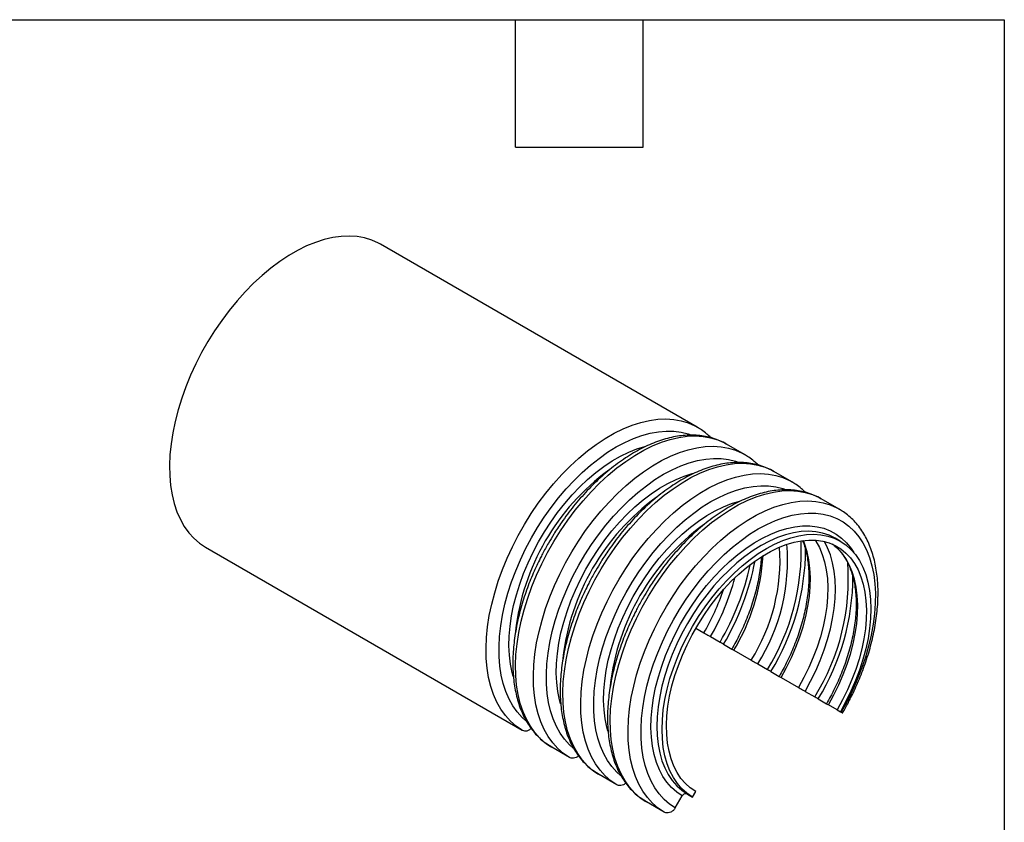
# Model space of a CAD drawing. Header units: millimetres. Extents: x 13 to 546, y 13 to 419.
# Tile 4 of 4: x 428 to 546, y 323 to 419. Entities that reach past the tile are written whole.
import ezdxf

# ---------------------------------------------------------------- set-up
doc = ezdxf.new("R2010")
doc.units = ezdxf.units.MM
doc.header["$LTSCALE"] = 2
doc.layers.add('TEXT', color=140, linetype='Continuous', lineweight=25)

msp = doc.modelspace()

# ---------------------------------------------------------------- linework, layer by layer
for p, q in [((509.389, 370.435), (471.552, 392.278)), ((515.046, 367.17), (512.911, 368.402)), ((520.703, 363.904), (518.568, 365.137)), ((526.36, 360.638), (524.225, 361.871)), ((526.496, 356.807), (525.877, 357.165)), ((450.644, 356.083), (488.481, 334.24)), ((509.228, 346.411), (510.199, 345.851)), ((510.981, 345.4), (512.125, 344.742)), ((512.546, 344.499), (513.539, 343.926)), ((513.775, 343.786), (515.855, 342.585)), ((516.637, 342.135), (517.782, 341.476)), ((518.203, 341.233), (519.195, 340.66)), ((519.432, 340.521), (521.512, 339.32)), ((522.294, 338.869), (523.439, 338.21)), ((523.86, 337.968), (524.852, 337.395)), ((526.129, 336.655), (525.089, 337.255)), ((526.129, 336.655), (526.504, 336.439)), ((526.505, 336.44), (526.602, 336.384)), ((494.138, 330.975), (492.003, 332.207)), ((499.795, 327.709), (497.66, 328.941)), ((506.775, 324.938), (507.618, 326.373)), ((508.22, 326.598), (508.839, 326.241)), ((508.839, 326.241), (509.214, 326.89)), ((505.452, 324.443), (503.317, 325.676))]:
    msp.add_line(p, q)
at = {"flags": 128}
for points in [[(471.552, 392.278), (471.295, 392.42), (470.493, 392.777), (469.642, 393.036), (468.746, 393.196), (467.81, 393.257), (466.839, 393.217), (465.838, 393.077), (464.812, 392.838), (463.766, 392.501), (462.707, 392.068), (461.639, 391.541), (460.568, 390.923), (459.5, 390.217), (458.44, 389.427), (457.395, 388.557), (456.369, 387.611), (455.367, 386.594), (454.396, 385.513), (453.46, 384.372), (452.564, 383.177), (451.713, 381.936), (450.912, 380.653), (450.164, 379.337), (449.473, 377.993), (448.843, 376.629), (448.278, 375.253), (447.78, 373.871), (447.352, 372.49), (446.996, 371.119), (446.714, 369.763), (446.508, 368.431), (446.378, 367.128), (446.326, 365.863), (446.351, 364.641), (446.454, 363.47), (446.633, 362.355), (446.889, 361.301), (447.219, 360.316), (447.622, 359.403), (448.096, 358.568), (448.638, 357.814), (449.246, 357.147), (449.916, 356.569), (450.644, 356.083)], [(488.481, 334.24), (487.753, 334.726), (487.083, 335.304), (486.475, 335.971), (485.933, 336.725), (485.459, 337.56), (485.056, 338.473), (484.726, 339.459), (484.47, 340.512), (484.291, 341.627), (484.188, 342.799), (484.163, 344.02), (484.215, 345.285), (484.345, 346.588), (484.551, 347.92), (484.833, 349.276), (485.189, 350.647), (485.617, 352.028), (486.115, 353.41), (486.68, 354.787), (487.31, 356.15), (488.001, 357.494), (488.749, 358.81), (489.55, 360.093), (490.401, 361.335), (491.297, 362.529), (492.233, 363.67), (493.204, 364.752), (494.206, 365.768), (495.232, 366.714), (496.277, 367.584), (497.337, 368.374), (498.405, 369.08), (499.476, 369.699), (500.544, 370.226), (501.603, 370.659), (502.649, 370.995), (503.675, 371.234), (504.676, 371.374), (505.647, 371.414), (506.583, 371.353), (507.479, 371.193), (508.33, 370.934), (509.132, 370.577), (509.391, 370.434)], [(488.912, 335.355), (488.46, 335.762), (487.878, 336.408), (487.359, 337.137), (486.908, 337.947), (486.526, 338.832), (486.215, 339.787), (485.978, 340.809), (485.815, 341.89), (485.727, 343.025), (485.715, 344.208), (485.779, 345.433), (485.918, 346.693), (486.132, 347.981), (486.419, 349.29), (486.779, 350.613), (487.209, 351.943), (487.706, 353.273), (488.269, 354.595), (488.893, 355.902), (489.576, 357.188), (490.314, 358.445), (491.103, 359.667), (491.938, 360.846), (492.816, 361.977), (493.731, 363.053), (494.679, 364.069), (495.653, 365.019), (496.65, 365.897), (497.663, 366.7), (498.688, 367.423), (499.718, 368.061), (500.748, 368.612), (501.773, 369.072), (502.786, 369.44), (503.783, 369.712), (504.757, 369.887), (505.705, 369.966), (506.62, 369.946), (507.498, 369.828), (508.333, 369.614), (508.637, 369.507)], [(492.003, 332.207), (491.275, 332.693), (490.605, 333.271), (489.997, 333.938), (489.455, 334.692), (488.981, 335.527), (488.578, 336.44), (488.248, 337.425), (487.992, 338.479), (487.813, 339.594), (487.71, 340.765), (487.685, 341.987), (487.737, 343.252), (487.867, 344.554), (488.073, 345.887), (488.355, 347.243), (488.711, 348.614), (489.139, 349.995), (489.637, 351.377), (490.202, 352.753), (490.832, 354.117), (491.523, 355.46), (492.271, 356.777), (493.072, 358.06), (493.923, 359.301), (494.819, 360.496), (495.755, 361.637), (496.726, 362.718), (497.728, 363.735), (498.754, 364.68), (499.799, 365.551), (500.859, 366.341), (501.927, 367.047), (502.998, 367.665), (504.066, 368.192), (505.125, 368.625), (506.171, 368.962), (507.197, 369.201), (508.198, 369.341), (509.169, 369.381), (510.105, 369.32), (511.001, 369.16), (511.852, 368.901), (512.654, 368.544), (512.911, 368.402)], [(487.403, 340.645), (487.277, 341.113), (487.075, 342.117), (486.949, 343.178), (486.898, 344.291), (486.924, 345.45), (487.027, 346.647), (487.205, 347.875), (487.458, 349.127), (487.783, 350.395), (488.181, 351.672), (488.646, 352.951), (489.178, 354.223), (489.773, 355.481), (490.427, 356.718), (491.137, 357.926), (491.898, 359.097), (492.705, 360.226), (493.555, 361.305), (494.441, 362.328), (495.359, 363.288), (496.302, 364.181), (497.266, 365), (498.245, 365.741), (499.233, 366.4), (500.224, 366.972), (501.211, 367.453), (502.19, 367.843), (503.154, 368.136), (503.332, 368.181)], [(494.138, 330.975), (493.409, 331.46), (492.74, 332.038), (492.132, 332.706), (491.59, 333.459), (491.116, 334.294), (490.713, 335.207), (490.383, 336.193), (490.127, 337.246), (489.948, 338.361), (489.845, 339.533), (489.82, 340.755), (489.872, 342.02), (490.002, 343.322), (490.208, 344.654), (490.49, 346.01), (490.846, 347.382), (491.274, 348.762), (491.772, 350.144), (492.337, 351.521), (492.967, 352.884), (493.657, 354.228), (494.406, 355.545), (495.207, 356.827), (496.058, 358.069), (496.954, 359.263), (497.89, 360.404), (498.861, 361.486), (499.862, 362.502), (500.889, 363.448), (501.934, 364.318), (502.994, 365.109), (504.062, 365.815), (505.132, 366.433), (506.2, 366.96), (507.26, 367.393), (508.306, 367.73), (509.332, 367.969), (510.333, 368.108), (511.304, 368.148), (512.24, 368.088), (513.136, 367.928), (513.987, 367.668), (514.788, 367.311), (515.048, 367.169)], [(494.569, 332.09), (494.117, 332.496), (493.535, 333.142), (493.016, 333.872), (492.565, 334.681), (492.183, 335.566), (491.872, 336.522), (491.635, 337.543), (491.472, 338.624), (491.384, 339.759), (491.372, 340.943), (491.436, 342.168), (491.575, 343.427), (491.789, 344.715), (492.076, 346.024), (492.436, 347.347), (492.866, 348.677), (493.363, 350.007), (493.925, 351.329), (494.55, 352.637), (495.233, 353.923), (495.971, 355.18), (496.76, 356.401), (497.595, 357.58), (498.473, 358.711), (499.388, 359.788), (500.335, 360.803), (501.31, 361.753), (502.307, 362.632), (503.32, 363.435), (504.345, 364.157), (505.375, 364.796), (506.405, 365.347), (507.429, 365.807), (508.443, 366.174), (509.44, 366.446), (510.414, 366.622), (511.362, 366.7), (512.277, 366.68), (513.154, 366.563), (513.99, 366.348), (514.294, 366.242)], [(497.66, 328.941), (496.931, 329.427), (496.262, 330.005), (495.654, 330.673), (495.112, 331.426), (494.638, 332.261), (494.235, 333.174), (493.905, 334.16), (493.649, 335.213), (493.47, 336.328), (493.367, 337.5), (493.342, 338.721), (493.394, 339.987), (493.524, 341.289), (493.73, 342.621), (494.012, 343.977), (494.368, 345.349), (494.796, 346.729), (495.294, 348.111), (495.859, 349.488), (496.489, 350.851), (497.179, 352.195), (497.928, 353.511), (498.729, 354.794), (499.58, 356.036), (500.476, 357.23), (501.412, 358.371), (502.383, 359.453), (503.384, 360.469), (504.411, 361.415), (505.456, 362.285), (506.516, 363.075), (507.584, 363.782), (508.654, 364.4), (509.722, 364.927), (510.782, 365.36), (511.828, 365.697), (512.854, 365.936), (513.855, 366.075), (514.826, 366.115), (515.762, 366.055), (516.658, 365.894), (517.509, 365.635), (518.31, 365.278), (518.568, 365.137)], [(493.06, 337.38), (492.934, 337.848), (492.732, 338.851), (492.606, 339.912), (492.555, 341.026), (492.581, 342.184), (492.684, 343.381), (492.862, 344.609), (493.114, 345.861), (493.44, 347.13), (493.837, 348.407), (494.303, 349.685), (494.835, 350.957), (495.43, 352.215), (496.084, 353.452), (496.794, 354.66), (497.555, 355.832), (498.362, 356.96), (499.212, 358.039), (500.098, 359.062), (501.015, 360.023), (501.959, 360.915), (502.923, 361.735), (503.902, 362.476), (504.89, 363.134), (505.88, 363.706), (506.868, 364.188), (507.847, 364.577), (508.811, 364.871), (508.988, 364.915)], [(499.795, 327.709), (499.066, 328.195), (498.396, 328.773), (497.789, 329.44), (497.247, 330.193), (496.773, 331.029), (496.37, 331.942), (496.04, 332.927), (495.784, 333.981), (495.604, 335.096), (495.502, 336.267), (495.477, 337.489), (495.529, 338.754), (495.659, 340.056), (495.865, 341.389), (496.147, 342.744), (496.502, 344.116), (496.931, 345.497), (497.429, 346.879), (497.994, 348.255), (498.624, 349.619), (499.314, 350.962), (500.062, 352.279), (500.864, 353.561), (501.715, 354.803), (502.611, 355.998), (503.547, 357.139), (504.518, 358.22), (505.519, 359.237), (506.545, 360.182), (507.591, 361.053), (508.651, 361.843), (509.718, 362.549), (510.789, 363.167), (511.857, 363.694), (512.917, 364.127), (513.962, 364.464), (514.989, 364.703), (515.99, 364.843), (516.961, 364.883), (517.897, 364.822), (518.793, 364.662), (519.644, 364.403), (520.445, 364.046), (520.705, 363.903)], [(500.226, 328.824), (499.774, 329.231), (499.191, 329.877), (498.673, 330.606), (498.222, 331.416), (497.84, 332.301), (497.529, 333.256), (497.292, 334.277), (497.128, 335.359), (497.041, 336.494), (497.029, 337.677), (497.092, 338.902), (497.232, 340.162), (497.446, 341.45), (497.733, 342.759), (498.093, 344.082), (498.522, 345.412), (499.02, 346.741), (499.582, 348.064), (500.207, 349.371), (500.89, 350.657), (501.628, 351.914), (502.417, 353.135), (503.252, 354.315), (504.13, 355.446), (505.045, 356.522), (505.992, 357.538), (506.967, 358.488), (507.964, 359.366), (508.977, 360.169), (510.002, 360.892), (511.032, 361.53), (512.062, 362.081), (513.086, 362.541), (514.1, 362.908), (515.096, 363.181), (516.071, 363.356), (517.019, 363.434), (517.934, 363.415), (518.811, 363.297), (519.647, 363.082), (519.95, 362.976)], [(503.317, 325.676), (502.588, 326.161), (501.918, 326.739), (501.311, 327.407), (500.769, 328.16), (500.295, 328.996), (499.892, 329.908), (499.562, 330.894), (499.306, 331.947), (499.126, 333.063), (499.024, 334.234), (498.999, 335.456), (499.051, 336.721), (499.181, 338.023), (499.387, 339.356), (499.669, 340.711), (500.024, 342.083), (500.453, 343.463), (500.951, 344.846), (501.516, 346.222), (502.146, 347.586), (502.836, 348.929), (503.584, 350.246), (504.386, 351.528), (505.237, 352.77), (506.133, 353.965), (507.069, 355.106), (508.04, 356.187), (509.041, 357.203), (510.067, 358.149), (511.113, 359.02), (512.173, 359.81), (513.241, 360.516), (514.311, 361.134), (515.379, 361.661), (516.439, 362.094), (517.484, 362.431), (518.511, 362.67), (519.512, 362.81), (520.483, 362.849), (521.419, 362.789), (522.315, 362.629), (523.166, 362.369), (523.967, 362.013), (524.225, 361.871)], [(498.717, 334.114), (498.591, 334.582), (498.389, 335.585), (498.262, 336.647), (498.212, 337.76), (498.238, 338.919), (498.34, 340.116), (498.519, 341.344), (498.771, 342.596), (499.097, 343.864), (499.494, 345.141), (499.96, 346.42), (500.492, 347.692), (501.087, 348.95), (501.741, 350.186), (502.451, 351.394), (503.212, 352.566), (504.019, 353.695), (504.868, 354.774), (505.755, 355.797), (506.672, 356.757), (507.616, 357.65), (508.58, 358.469), (509.559, 359.21), (510.547, 359.868), (511.537, 360.44), (512.525, 360.922), (513.504, 361.311), (514.468, 361.605), (514.645, 361.649)], [(505.452, 324.443), (504.723, 324.929), (504.053, 325.507), (503.446, 326.174), (502.904, 326.928), (502.43, 327.763), (502.027, 328.676), (501.696, 329.662), (501.441, 330.715), (501.261, 331.83), (501.159, 333.002), (501.133, 334.223), (501.186, 335.489), (501.315, 336.791), (501.522, 338.123), (501.803, 339.479), (502.159, 340.85), (502.587, 342.231), (503.085, 343.613), (503.651, 344.99), (504.28, 346.353), (504.971, 347.697), (505.719, 349.013), (506.521, 350.296), (507.372, 351.538), (508.268, 352.732), (509.204, 353.873), (510.175, 354.955), (511.176, 355.971), (512.202, 356.917), (513.248, 357.787), (514.307, 358.577), (515.375, 359.283), (516.446, 359.902), (517.514, 360.429), (518.574, 360.862), (519.619, 361.199), (520.645, 361.437), (521.647, 361.577), (522.618, 361.617), (523.554, 361.557), (524.449, 361.396), (525.3, 361.137), (526.102, 360.78), (526.362, 360.637)], [(506.775, 324.938), (506.074, 325.407), (505.431, 325.965), (504.848, 326.611), (504.33, 327.34), (503.879, 328.15), (503.497, 329.035), (503.186, 329.991), (502.948, 331.012), (502.785, 332.093), (502.697, 333.228), (502.685, 334.411), (502.749, 335.636), (502.888, 336.896), (503.102, 338.184), (503.39, 339.493), (503.75, 340.816), (504.179, 342.146), (504.677, 343.476), (505.239, 344.798), (505.863, 346.105), (506.547, 347.391), (507.285, 348.648), (508.073, 349.87), (508.909, 351.049), (509.787, 352.18), (510.702, 353.256), (511.649, 354.272), (512.624, 355.222), (513.621, 356.101), (514.634, 356.903), (515.658, 357.626), (516.689, 358.264), (517.719, 358.815), (518.743, 359.276), (519.756, 359.643), (520.753, 359.915), (521.728, 360.091), (522.675, 360.169), (523.59, 360.149), (524.468, 360.031), (525.304, 359.817), (526.093, 359.506), (526.831, 359.101), (527.514, 358.604), (528.138, 358.017), (528.7, 357.344), (529.198, 356.589), (529.627, 355.755), (529.987, 354.847), (530.275, 353.87), (530.489, 352.829), (530.628, 351.73), (530.692, 350.579), (530.68, 349.382), (530.592, 348.145), (530.429, 346.876), (530.191, 345.58), (529.881, 344.266), (529.499, 342.94), (529.047, 341.609), (528.529, 340.281), (527.946, 338.963), (527.303, 337.662), (526.602, 336.384)], [(507.618, 326.373), (506.946, 326.825), (506.332, 327.368), (505.779, 327.999), (505.292, 328.714), (504.873, 329.508), (504.524, 330.377), (504.248, 331.316), (504.046, 332.32), (503.919, 333.381), (503.869, 334.494), (503.895, 335.653), (503.997, 336.85), (504.175, 338.078), (504.428, 339.33), (504.754, 340.598), (505.151, 341.876), (505.617, 343.154), (506.149, 344.426), (506.744, 345.684), (507.398, 346.921), (508.108, 348.129), (508.868, 349.3), (509.676, 350.429), (510.525, 351.508), (511.412, 352.531), (512.329, 353.492), (513.273, 354.384), (514.237, 355.203), (515.216, 355.944), (516.203, 356.603), (517.194, 357.175), (518.182, 357.657), (519.161, 358.046), (520.125, 358.34), (521.068, 358.537), (521.986, 358.636), (522.872, 358.636), (523.722, 358.538), (524.529, 358.341), (525.29, 358.048), (526, 357.659), (526.654, 357.178), (527.249, 356.607), (527.781, 355.949), (528.105, 355.453)], [(525.877, 357.165), (525.875, 357.166), (525.155, 357.518), (524.386, 357.774), (523.571, 357.932), (522.716, 357.991), (521.827, 357.951), (520.908, 357.812), (519.965, 357.574), (519.004, 357.24), (518.031, 356.812), (517.052, 356.291), (516.073, 355.681), (515.101, 354.987), (514.14, 354.212), (513.197, 353.361), (512.278, 352.439), (511.388, 351.452), (510.533, 350.406), (509.719, 349.307), (508.949, 348.163), (508.23, 346.98), (507.565, 345.765), (506.958, 344.527), (506.413, 343.272), (505.935, 342.009), (505.524, 340.745), (505.185, 339.488), (504.918, 338.245), (504.727, 337.025), (504.611, 335.835), (504.572, 334.683), (504.61, 333.574), (504.724, 332.517), (504.915, 331.517), (505.18, 330.581), (505.518, 329.715), (505.928, 328.924), (506.406, 328.212), (506.949, 327.585), (507.555, 327.046), (508.22, 326.598)], [(508.839, 326.241), (508.175, 326.688), (507.569, 327.228), (507.025, 327.855), (506.547, 328.566), (506.138, 329.358), (505.799, 330.224), (505.534, 331.16), (505.344, 332.159), (505.229, 333.217), (505.191, 334.325), (505.23, 335.478), (505.346, 336.668), (505.538, 337.888), (505.804, 339.13), (506.143, 340.387), (506.554, 341.651), (507.033, 342.915), (507.577, 344.169), (508.184, 345.408), (508.849, 346.622), (509.569, 347.805), (510.338, 348.949), (511.153, 350.048), (512.008, 351.094), (512.897, 352.081), (513.816, 353.003), (514.759, 353.854), (515.72, 354.629), (516.693, 355.324), (517.672, 355.933), (518.651, 356.454), (519.623, 356.883), (520.584, 357.217), (521.527, 357.454), (522.446, 357.593), (523.336, 357.634), (524.191, 357.574), (525.005, 357.416), (525.775, 357.161), (526.494, 356.808), (527.159, 356.362), (527.766, 355.824), (528.311, 355.198), (528.79, 354.488), (529.2, 353.698), (529.54, 352.832), (529.806, 351.898), (529.998, 350.899), (530.113, 349.842), (530.152, 348.735), (530.114, 347.582), (530, 346.393), (529.809, 345.173), (529.544, 343.931), (529.206, 342.674), (528.796, 341.41), (528.318, 340.147), (527.775, 338.892), (527.169, 337.653), (526.504, 336.439)], [(509.214, 326.89), (508.568, 327.327), (507.98, 327.854), (507.453, 328.468), (506.991, 329.166), (506.598, 329.942), (506.275, 330.792), (506.025, 331.71), (505.848, 332.691), (505.748, 333.728), (505.723, 334.815), (505.774, 335.945), (505.901, 337.11), (506.103, 338.303), (506.379, 339.516), (506.727, 340.743), (507.144, 341.974), (507.629, 343.203), (508.177, 344.421), (508.786, 345.62), (509.452, 346.793), (510.17, 347.933), (510.936, 349.031), (511.745, 350.082), (512.591, 351.079), (513.47, 352.014), (514.376, 352.883), (515.302, 353.679), (516.244, 354.398), (517.195, 355.035), (518.149, 355.585), (519.1, 356.046), (520.041, 356.415), (520.968, 356.688), (521.873, 356.865), (522.752, 356.945), (523.599, 356.926), (524.408, 356.808), (525.173, 356.594), (525.891, 356.283), (526.557, 355.879), (527.166, 355.382), (527.715, 354.798), (528.199, 354.129), (528.617, 353.38), (528.964, 352.555), (529.24, 351.659), (529.442, 350.7), (529.569, 349.681), (529.621, 348.611), (529.596, 347.496), (529.495, 346.342), (529.319, 345.158), (529.069, 343.951), (528.746, 342.728), (528.352, 341.497), (527.891, 340.267), (527.364, 339.044), (526.776, 337.838), (526.129, 336.655)], [(519.432, 340.521), (520.079, 341.704), (520.667, 342.91), (521.194, 344.133), (521.655, 345.363), (522.049, 346.594), (522.372, 347.817), (522.622, 349.024), (522.798, 350.208), (522.899, 351.362), (522.924, 352.477), (522.873, 353.547), (522.745, 354.566), (522.543, 355.525), (522.268, 356.421), (522.081, 356.893)], [(523.491, 356.934), (523.582, 356.794), (524, 356.045), (524.348, 355.22), (524.623, 354.325), (524.825, 353.365), (524.953, 352.347), (525.004, 351.276), (524.979, 350.161), (524.878, 349.007), (524.702, 347.823), (524.452, 346.616), (524.129, 345.393), (523.735, 344.162), (523.274, 342.932), (522.747, 341.71), (522.159, 340.503), (521.512, 339.32)], [(522.294, 338.869), (522.955, 340.076), (523.557, 341.308), (524.097, 342.555), (524.572, 343.811), (524.979, 345.067), (525.316, 346.317), (525.579, 347.551), (525.769, 348.764), (525.883, 349.946), (525.92, 351.091), (525.881, 352.193), (525.766, 353.243), (525.576, 354.235), (525.311, 355.165), (524.974, 356.025), (524.591, 356.767)], [(525.089, 337.255), (525.736, 338.438), (526.324, 339.645), (526.851, 340.867), (527.312, 342.097), (527.706, 343.328), (528.029, 344.551), (528.279, 345.758), (528.455, 346.942), (528.556, 348.096), (528.581, 349.211), (528.529, 350.282), (528.402, 351.3), (528.2, 352.26), (527.924, 353.155), (527.577, 353.98), (527.159, 354.729), (526.675, 355.398), (526.126, 355.983), (525.585, 356.43)]]:
    msp.add_lwpolyline(points, dxfattribs=at)
for centre, radius, start, end in [((515.31, 342.881), 27.819, 126.34775, 173.46474), ((520.967, 339.616), 27.819, 126.34775, 173.46474), ((526.624, 336.35), 27.819, 126.34775, 173.46474), ((494.858, 355.685), 26.97, 328.20812, 2.48631), ((496.613, 354.593), 22.682, 328.0346, 3.83078), ((496.771, 354.547), 23.425, 328.00364, 4.6392), ((494.061, 355.992), 28.296, 328.56002, 359.78357), ((485.141, 360.568), 31.769, 329.61409, 348.89322), ((492.741, 356.464), 24.56, 328.92273, 356.76043), ((500.949, 352.244), 26.509, 328.03577, 4.42175), ((485.008, 360.62), 31.424, 329.64932, 347.86961), ((486.312, 359.755), 28.541, 329.80562, 345.14478), ((499.718, 352.727), 28.296, 328.56002, 359.78357), ((485.799, 359.98), 28.195, 329.92576, 341.44626)]:
    msp.add_arc(centre, radius, start, end)
for points, knots in [([(511.002, 369.185), (510.858, 369.327), (510.512, 369.668), (509.971, 370.084), (509.558, 370.325), (509.387, 370.425)], [0, 0, 0, 0, 0.2941194, 0.7075892, 1, 1, 1, 1]), ([(512.909, 368.392), (512.836, 368.437), (512.518, 368.636), (511.9, 368.905), (511.053, 369.193), (510.177, 369.379), (509.29, 369.474), (508.404, 369.485), (507.494, 369.416), (506.564, 369.265), (505.619, 369.035), (504.663, 368.727), (503.7, 368.342), (502.736, 367.883), (501.773, 367.353), (500.816, 366.754), (499.869, 366.09), (498.935, 365.365), (498.019, 364.582), (497.124, 363.745), (496.256, 362.862), (495.42, 361.939), (494.626, 360.991), (493.879, 360.027), (493.241, 359.142), (492.701, 358.343), (492.171, 357.52), (491.819, 356.923), (491.609, 356.567)], [0, 0, 0, 0, 0.0124885, 0.0545377, 0.097487, 0.1414989, 0.1817152, 0.2222038, 0.2629381, 0.3038721, 0.3449497, 0.3861153, 0.42732, 0.4685242, 0.5096935, 0.5507999, 0.5918252, 0.6327489, 0.6735446, 0.7141719, 0.7545624, 0.7945887, 0.8339847, 0.8720944, 0.9093305, 0.9358074, 0.9617919, 1, 1, 1, 1]), ([(516.659, 365.92), (516.515, 366.061), (516.168, 366.403), (515.628, 366.819), (515.215, 367.06), (515.044, 367.16)], [0, 0, 0, 0, 0.2941194, 0.7075892, 1, 1, 1, 1]), ([(518.566, 365.126), (518.493, 365.172), (518.174, 365.37), (517.556, 365.639), (516.709, 365.928), (515.834, 366.113), (514.947, 366.208), (514.061, 366.22), (513.151, 366.15), (512.221, 366), (511.276, 365.769), (510.32, 365.461), (509.357, 365.076), (508.393, 364.617), (507.43, 364.087), (506.473, 363.489), (505.526, 362.825), (504.592, 362.099), (503.676, 361.316), (502.781, 360.48), (501.913, 359.596), (501.077, 358.673), (500.283, 357.725), (499.536, 356.761), (498.898, 355.876), (498.358, 355.077), (497.828, 354.255), (497.476, 353.657), (497.266, 353.302)], [0, 0, 0, 0, 0.0124885, 0.0545377, 0.097487, 0.1414989, 0.1817152, 0.2222038, 0.2629381, 0.3038721, 0.3449497, 0.3861153, 0.42732, 0.4685242, 0.5096935, 0.5507999, 0.5918252, 0.6327489, 0.6735446, 0.7141719, 0.7545624, 0.7945887, 0.8339847, 0.8720944, 0.9093305, 0.9358074, 0.9617919, 1, 1, 1, 1]), ([(522.316, 362.654), (522.172, 362.796), (521.825, 363.137), (521.285, 363.553), (520.872, 363.794), (520.701, 363.894)], [0, 0, 0, 0, 0.2941194, 0.7075892, 1, 1, 1, 1]), ([(524.223, 361.861), (524.15, 361.906), (523.831, 362.105), (523.213, 362.374), (522.366, 362.662), (521.491, 362.847), (520.604, 362.943), (519.718, 362.954), (518.808, 362.884), (517.878, 362.734), (516.932, 362.504), (515.976, 362.195), (515.014, 361.811), (514.05, 361.352), (513.087, 360.822), (512.13, 360.223), (511.183, 359.559), (510.249, 358.833), (509.333, 358.05), (508.438, 357.214), (507.57, 356.33), (506.734, 355.408), (505.94, 354.459), (505.193, 353.496), (504.555, 352.611), (504.015, 351.811), (503.485, 350.989), (503.132, 350.392), (502.922, 350.036)], [0, 0, 0, 0, 0.0124885, 0.0545377, 0.097487, 0.1414989, 0.1817152, 0.2222038, 0.2629381, 0.3038721, 0.3449497, 0.3861153, 0.42732, 0.4685242, 0.5096935, 0.5507999, 0.5918252, 0.6327489, 0.6735446, 0.7141719, 0.7545624, 0.7945887, 0.8339847, 0.8720944, 0.9093305, 0.9358074, 0.9617919, 1, 1, 1, 1]), ([(526.764, 336.272), (527.003, 336.697), (527.338, 337.292), (527.796, 338.188), (528.17, 338.958), (528.586, 339.884), (528.992, 340.862), (529.379, 341.891), (529.738, 342.953), (530.061, 344.037), (530.343, 345.136), (530.58, 346.239), (530.768, 347.341), (530.906, 348.436), (530.99, 349.517), (531.021, 350.579), (530.995, 351.619), (530.913, 352.63), (530.773, 353.609), (530.576, 354.553), (530.319, 355.456), (530.004, 356.315), (529.63, 357.127), (529.196, 357.887), (528.704, 358.591), (528.152, 359.238), (527.54, 359.818), (526.943, 360.288), (526.529, 360.529), (526.357, 360.628)], [0, 0, 0, 0, 0.0450402, 0.0632178, 0.0933705, 0.1246125, 0.1580607, 0.1928924, 0.2287764, 0.26545, 0.3027286, 0.3404777, 0.3785984, 0.4170171, 0.4556787, 0.4945421, 0.5335765, 0.5727588, 0.6120664, 0.6514826, 0.6909956, 0.7305969, 0.770285, 0.8100694, 0.8499782, 0.8900666, 0.930424, 0.9711782, 1, 1, 1, 1]), ([(521.992, 356.861), (522.053, 356.71), (522.207, 356.323), (522.398, 355.635), (522.568, 354.809), (522.681, 353.935), (522.737, 353.018), (522.737, 352.063), (522.679, 351.076), (522.564, 350.061), (522.392, 349.024), (522.166, 347.973), (521.886, 346.916), (521.558, 345.861), (521.187, 344.826), (520.786, 343.832), (520.399, 342.967), (520.031, 342.208), (519.647, 341.46), (519.354, 340.941), (519.188, 340.646)], [0, 0, 0, 0, 0.0388212, 0.0997504, 0.160512, 0.221174, 0.2817753, 0.3423292, 0.4028409, 0.4632948, 0.523653, 0.5838468, 0.6437553, 0.7031541, 0.7615752, 0.8178429, 0.8708416, 0.9085467, 0.9480162, 1, 1, 1, 1]), ([(491.609, 356.567), (491.37, 356.143), (491.035, 355.548), (490.577, 354.652), (490.203, 353.882), (489.786, 352.956), (489.381, 351.978), (488.994, 350.949), (488.635, 349.887), (488.312, 348.802), (488.03, 347.704), (487.793, 346.601), (487.605, 345.498), (487.467, 344.404), (487.383, 343.323), (487.352, 342.26), (487.378, 341.221), (487.46, 340.21), (487.6, 339.23), (487.797, 338.287), (488.054, 337.384), (488.369, 336.525), (488.743, 335.713), (489.176, 334.953), (489.669, 334.248), (490.221, 333.602), (490.833, 333.022), (491.428, 332.553), (491.839, 332.314), (492.007, 332.216)], [0, 0, 0, 0, 0.0450615, 0.0632478, 0.0934147, 0.1246715, 0.1581356, 0.1929837, 0.2288847, 0.2655757, 0.3028719, 0.3406389, 0.3787776, 0.4172145, 0.4558945, 0.4947762, 0.5338291, 0.57303, 0.6123561, 0.6517911, 0.6913227, 0.7309428, 0.7706497, 0.8104529, 0.8503806, 0.8904879, 0.9308645, 0.971638, 1, 1, 1, 1]), ([(525.728, 356.305), (525.774, 356.272), (526.019, 356.094), (526.392, 355.705), (526.845, 355.145), (527.226, 354.537), (527.556, 353.871), (527.833, 353.148), (528.056, 352.371), (528.225, 351.543), (528.338, 350.669), (528.394, 349.752), (528.394, 348.798), (528.336, 347.81), (528.22, 346.795), (528.049, 345.759), (527.822, 344.708), (527.543, 343.65), (527.215, 342.596), (526.844, 341.561), (526.443, 340.567), (526.056, 339.701), (525.688, 338.942), (525.304, 338.195), (525.011, 337.676), (524.845, 337.381)], [0, 0, 0, 0, 0.01247922, 0.0671207, 0.11557421, 0.16351731, 0.21104402, 0.25826735, 0.30528579, 0.35217493, 0.39898729, 0.44575273, 0.49248161, 0.53917794, 0.58582965, 0.6324075, 0.67885845, 0.72508929, 0.77092681, 0.8160098, 0.85943105, 0.90032964, 0.92942636, 0.95988459, 1, 1, 1, 1]), ([(517.045, 354.897), (517.036, 354.711), (517.01, 354.198), (516.905, 353.325), (516.736, 352.29), (516.509, 351.239), (516.229, 350.181), (515.901, 349.127), (515.53, 348.092), (515.129, 347.098), (514.742, 346.233), (514.374, 345.473), (513.99, 344.726), (513.697, 344.207), (513.531, 343.912)], [0, 0, 0, 0, 0.0544256, 0.1501516, 0.2457261, 0.3410402, 0.4359026, 0.5299579, 0.6224651, 0.7115624, 0.7954834, 0.8551879, 0.917686, 1, 1, 1, 1]), ([(497.266, 353.302), (497.027, 352.877), (496.692, 352.282), (496.234, 351.386), (495.86, 350.616), (495.443, 349.69), (495.038, 348.712), (494.651, 347.684), (494.292, 346.622), (493.969, 345.537), (493.687, 344.439), (493.45, 343.335), (493.262, 342.233), (493.124, 341.138), (493.039, 340.057), (493.009, 338.995), (493.035, 337.956), (493.117, 336.944), (493.256, 335.965), (493.454, 335.021), (493.711, 334.118), (494.026, 333.259), (494.4, 332.447), (494.833, 331.687), (495.326, 330.983), (495.877, 330.336), (496.49, 329.756), (497.085, 329.288), (497.495, 329.049), (497.664, 328.951)], [0, 0, 0, 0, 0.0450615, 0.0632478, 0.0934147, 0.1246715, 0.1581356, 0.1929837, 0.2288847, 0.2655757, 0.3028719, 0.3406389, 0.3787776, 0.4172145, 0.4558945, 0.4947762, 0.5338291, 0.57303, 0.6123561, 0.6517911, 0.6913227, 0.7309428, 0.7706497, 0.8104529, 0.8503806, 0.8904879, 0.9308645, 0.971638, 1, 1, 1, 1]), ([(502.922, 350.036), (502.684, 349.612), (502.349, 349.016), (501.891, 348.12), (501.517, 347.351), (501.1, 346.425), (500.695, 345.446), (500.308, 344.418), (499.949, 343.356), (499.626, 342.271), (499.344, 341.173), (499.107, 340.069), (498.919, 338.967), (498.781, 337.873), (498.696, 336.792), (498.666, 335.729), (498.691, 334.69), (498.774, 333.679), (498.913, 332.699), (499.111, 331.756), (499.367, 330.853), (499.683, 329.993), (500.057, 329.182), (500.49, 328.422), (500.983, 327.717), (501.534, 327.071), (502.147, 326.491), (502.741, 326.022), (503.152, 325.783), (503.321, 325.685)], [0, 0, 0, 0, 0.0450615, 0.0632478, 0.0934147, 0.1246715, 0.1581356, 0.1929837, 0.2288847, 0.2655757, 0.3028719, 0.3406389, 0.3787776, 0.4172145, 0.4558945, 0.4947762, 0.5338291, 0.57303, 0.6123561, 0.6517911, 0.6913227, 0.7309428, 0.7706497, 0.8104529, 0.8503806, 0.8904879, 0.9308645, 0.971638, 1, 1, 1, 1]), ([(510.199, 345.851), (510.254, 345.819), (510.364, 345.755), (510.558, 345.644), (510.745, 345.536), (510.89, 345.452), (510.955, 345.415), (510.981, 345.4)], [0, 0, 0, 0, 0.2158914, 0.4317828, 0.6476743, 0.8635657, 1, 1, 1, 1]), ([(512.546, 344.499), (512.516, 344.516), (512.457, 344.55), (512.352, 344.611), (512.252, 344.669), (512.174, 344.714), (512.139, 344.734), (512.125, 344.742)], [0, 0, 0, 0, 0.2158914, 0.4317828, 0.6476743, 0.8635657, 1, 1, 1, 1]), ([(513.543, 343.921), (513.541, 343.922), (513.532, 343.927), (513.577, 343.901), (513.664, 343.851), (513.744, 343.804), (513.775, 343.786)], [0, 0, 0, 0, 0.0702557, 0.4235076, 0.7767596, 1, 1, 1, 1]), ([(515.855, 342.585), (515.911, 342.554), (516.021, 342.49), (516.215, 342.378), (516.402, 342.27), (516.547, 342.187), (516.612, 342.149), (516.637, 342.135)], [0, 0, 0, 0, 0.2158914, 0.4317828, 0.6476743, 0.8635657, 1, 1, 1, 1]), ([(518.203, 341.233), (518.173, 341.25), (518.114, 341.285), (518.009, 341.345), (517.909, 341.403), (517.831, 341.448), (517.795, 341.468), (517.782, 341.476)], [0, 0, 0, 0, 0.2158914, 0.4317828, 0.6476743, 0.8635657, 1, 1, 1, 1]), ([(519.2, 340.655), (519.198, 340.656), (519.188, 340.661), (519.234, 340.635), (519.32, 340.585), (519.401, 340.539), (519.432, 340.521)], [0, 0, 0, 0, 0.0702557, 0.4235076, 0.7767596, 1, 1, 1, 1]), ([(521.512, 339.32), (521.568, 339.288), (521.678, 339.224), (521.872, 339.112), (522.058, 339.005), (522.203, 338.921), (522.269, 338.884), (522.294, 338.869)], [0, 0, 0, 0, 0.2158914, 0.4317828, 0.6476743, 0.8635657, 1, 1, 1, 1]), ([(523.86, 337.968), (523.83, 337.985), (523.77, 338.019), (523.666, 338.079), (523.566, 338.137), (523.488, 338.182), (523.452, 338.203), (523.439, 338.21)], [0, 0, 0, 0, 0.2158914, 0.4317828, 0.6476743, 0.8635657, 1, 1, 1, 1]), ([(524.856, 337.39), (524.855, 337.39), (524.845, 337.396), (524.891, 337.369), (524.977, 337.32), (525.058, 337.273), (525.089, 337.255)], [0, 0, 0, 0, 0.0702557, 0.4235076, 0.7767596, 1, 1, 1, 1]), ([(526.602, 336.384), (526.657, 336.353), (526.756, 336.296), (526.761, 336.293), (526.764, 336.291)], [0, 0, 0, 0, 0.5561144, 1, 1, 1, 1]), ([(488.481, 334.24), (488.575, 334.2), (488.762, 334.12), (489.088, 334.153), (489.365, 334.262), (489.502, 334.393), (489.551, 334.441)], [0, 0, 0, 0, 0.2807988, 0.5615976, 0.8423964, 1, 1, 1, 1]), ([(495.213, 331.167), (495.126, 331.097), (494.944, 330.952), (494.624, 330.863), (494.344, 330.876), (494.196, 330.947), (494.138, 330.975)], [0, 0, 0, 0, 0.2612571, 0.541939, 0.8226208, 1, 1, 1, 1]), ([(500.87, 327.902), (500.783, 327.832), (500.601, 327.687), (500.281, 327.597), (500.001, 327.61), (499.852, 327.681), (499.795, 327.709)], [0, 0, 0, 0, 0.2612571, 0.541939, 0.8226208, 1, 1, 1, 1]), ([(508.22, 326.598), (508.177, 326.616), (508.092, 326.653), (507.943, 326.639), (507.8, 326.575), (507.688, 326.479), (507.638, 326.403), (507.618, 326.373)], [0, 0, 0, 0, 0.2158914, 0.4317828, 0.6476743, 0.8635657, 1, 1, 1, 1]), ([(506.775, 324.938), (506.704, 324.837), (506.562, 324.634), (506.261, 324.428), (505.939, 324.33), (505.658, 324.345), (505.509, 324.416), (505.452, 324.443)], [0, 0, 0, 0, 0.2158914, 0.4317828, 0.6476743, 0.8635657, 1, 1, 1, 1])]:
    msp.add_open_spline(points, degree=3, knots=knots)
at = {"layer": 'TEXT'}
for p, q in [((12.7, 419.1), (546.1, 419.1)), ((487.68, 403.86), (487.68, 419.1)), ((502.92, 403.86), (502.92, 419.1)), ((546.1, 419.1), (546.1, 12.7)), ((487.68, 403.86), (502.92, 403.86))]:
    msp.add_line(p, q, dxfattribs=at)

doc.saveas('drawing.dxf')
